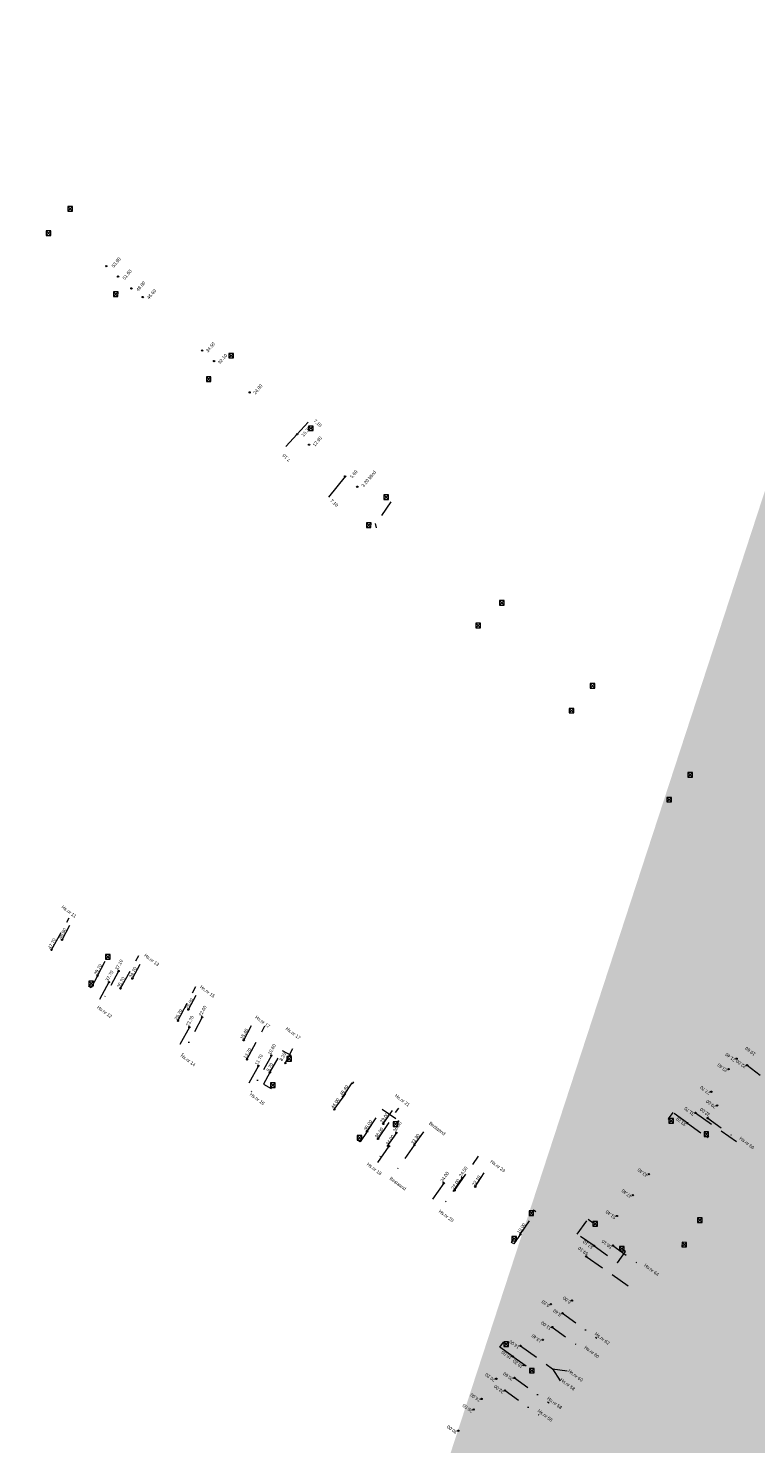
# Model space of a CAD drawing. Header units: inches. Extents: x 0 to 191500, y 0 to 342750.
# Tile 46 of 256: x 185303 to 185413, y 330964 to 331179. Entities that reach past the tile are written whole.
import ezdxf
from ezdxf import colors
from ezdxf.entities.mleader import LeaderData, LeaderLine
from ezdxf.enums import TextEntityAlignment as Align
from ezdxf.math import Vec2, Vec3

# ---------------------------------------------------------------- set-up
doc = ezdxf.new("R2010")
doc.units = ezdxf.units.IN
doc.header["$MEASUREMENT"] = 0
for name, pattern in [('RI-GWA_HUISAANSLUITING', [23, 4, -1.8, 2.6, -1.8, 4.6, -1.8, 4.6, -1.8]), ('RI-HWA_HUISAANSLUITING', [4.8, 3, -1.8]), ('RI-HWA_KOLKAANSLUITING', [4.3, 2.5, -1.8]), ('RI-VWA_HUISAANSLUITING', [6.1, 2.5, -1.8, 0, -1.8])]:
    doc.linetypes.add(name, pattern=pattern)
doc.layers.get('0').update_dxf_attribs({"lineweight": 20})
for name, color, linetype, lineweight in [('ECW', 150, 'Continuous', 20), ('N-WE-RI-GWA-MAATVOERING-T25', 30, 'RI-GWA_HUISAANSLUITING', 20), ('N-WE-RI-GWA_HUISAANSLUITING', 30, 'RI-GWA_HUISAANSLUITING', 20), ('N-WE-RI-HWA-MAATVOERING-T25', 151, 'Continuous', 20), ('N-WE-RI-HWA_HUISAANSLUITING_PVC_125-G', 150, 'RI-HWA_HUISAANSLUITING', 20), ('N-WE-RI-HWA_KOLK-S', 150, 'Continuous', 20), ('N-WE-RI-HWA_KOLKAANSLUITING', 150, 'RI-HWA_KOLKAANSLUITING', 20), ('N-WE-RI-INLAAT', 7, 'Continuous', 20), ('N-WE-RI-VWA-MAATVOERING-T25', 30, 'Continuous', 20), ('N-WE-RI-VWA_HUISAANSLUITING_PVC_125-G', 20, 'RI-VWA_HUISAANSLUITING', 20), ('N-WE-RI-VWA_HUISAANSLUITING_PVC_160-G', 20, 'RI-VWA_HUISAANSLUITING', 20), ('Tekst algemeen', 7, 'Continuous', 20)]:
    doc.layers.add(name, color=color, linetype=linetype, lineweight=lineweight)
doc.styles.add('Verdana', font='arial.ttf')
doc.dimstyles.new('Waterblock1OP1', dxfattribs={"dimscale": 3, "dimtxt": 30, "dimasz": 20, "dimexe": 2, "dimexo": 1, "dimgap": 5, "dimtad": 1, "dimdec": 1, "dimdsep": 46, "dimtxsty": 'Verdana', "dimcen": -10, "dimse1": 1, "dimse2": 1, "dimadec": 0, "dimazin": 0, "dimtfac": 1, "dimtdec": 1, "dimtmove": 1, "dimatfit": 3, "dimfxl": 1, "dimtolj": 1, "dimtzin": 0, "dimarcsym": 0})
picture_1 = doc.add_image_def('image1.ecw', size_in_pixel=(220000, 285000))

# ---------------------------------------------------------------- blocks, each defined once
blk = doc.blocks.new('A$C2C270354')
h = blk.add_hatch(color=256)
h.dxf.hatch_style = 1
edge = h.paths.add_edge_path()
edge.add_arc((0, 0), 0.1, 0, 360)
blk.add_circle((0, 0), 0.1)

msp = doc.modelspace()

# ---------------------------------------------------------------- linework, layer by layer
at = {"layer": 'N-WE-RI-GWA_HUISAANSLUITING'}
msp.add_line((185350.66, 331111.175), (185347.451, 331107.17), dxfattribs=at)
at = {"layer": 'N-WE-RI-HWA_HUISAANSLUITING_PVC_125-G'}
for p, q in [((185306.11137, 331039.30845), (185308.80966, 331044.15545)), ((185316.57593, 331033.43538), (185319.34505, 331038.47114)), ((185314.83183, 331034.41422), (185313.14747, 331031.37981)), ((185325.2964, 331028.54116), (185328.02411, 331033.75322)), ((185327.04049, 331027.56231), (185325.17877, 331024.14266)), ((185335.76096, 331022.66809), (185338.49529, 331027.75993)), ((185337.50505, 331021.68924), (185335.63077, 331018.34215)), ((185349.01965, 331015.08097), (185352.00383, 331019.29848)), ((185355.65826, 331010.61679), (185358.78565, 331015.28766)), ((185403.82003, 331014.59957), (185410.03542, 331010.20772)), ((185357.31791, 331009.50075), (185355.31746, 331006.64243)), ((185367.27583, 331002.80449), (185370.88121, 331007.99188)), ((185365.61617, 331003.92053), (185363.69369, 331001.13286)), ((185387.23743, 330992.78725), (185393.80621, 330988.18042)), ((185377.2668, 330979.22816), (185382.14174, 330975.7233)), ((185382.14174, 330975.7233), (185384.36046, 330975.4326)), ((185382.14174, 330975.7233), (185383.27012, 330973.9202))]:
    msp.add_line(p, q, dxfattribs=at)
at = {"layer": 'N-WE-RI-HWA_KOLK-S'}
for p, q in [((185308.61295, 331152.1405), (185308.61145, 331151.44404)), ((185308.61145, 331151.44404), (185309.3094, 331152.139)), ((185308.61145, 331151.44404), (185309.3079, 331151.44255)), ((185308.61295, 331152.1405), (185309.3079, 331151.44255)), ((185309.3094, 331152.139), (185308.61295, 331152.1405)), ((185309.3079, 331151.44255), (185309.3094, 331152.139)), ((185305.31795, 331148.4695), (185305.31645, 331147.77304)), ((185305.31645, 331147.77304), (185306.0144, 331148.468)), ((185305.31795, 331148.4695), (185306.0129, 331147.77155)), ((185306.0144, 331148.468), (185305.31795, 331148.4695)), ((185306.0129, 331147.77155), (185306.0144, 331148.468)), ((185305.31645, 331147.77304), (185306.0129, 331147.77155)), ((185315.50395, 331139.1755), (185315.50245, 331138.47904)), ((185315.50245, 331138.47904), (185316.2004, 331139.174)), ((185315.50245, 331138.47904), (185316.1989, 331138.47755)), ((185315.50395, 331139.1755), (185316.1989, 331138.47755)), ((185316.2004, 331139.174), (185315.50395, 331139.1755)), ((185316.1989, 331138.47755), (185316.2004, 331139.174)), ((185333.01195, 331129.8565), (185333.01045, 331129.16004)), ((185333.01045, 331129.16004), (185333.7084, 331129.855)), ((185333.01045, 331129.16004), (185333.7069, 331129.15855)), ((185333.01195, 331129.8565), (185333.7069, 331129.15855)), ((185333.7084, 331129.855), (185333.01195, 331129.8565)), ((185333.7069, 331129.15855), (185333.7084, 331129.855)), ((185329.61195, 331126.2965), (185329.61045, 331125.60004)), ((185329.61045, 331125.60004), (185330.3084, 331126.295)), ((185329.61045, 331125.60004), (185330.3069, 331125.59855)), ((185329.61195, 331126.2965), (185330.3069, 331125.59855)), ((185330.3084, 331126.295), (185329.61195, 331126.2965)), ((185330.3069, 331125.59855), (185330.3084, 331126.295)), ((185345.11295, 331118.8285), (185345.11145, 331118.13204)), ((185345.11145, 331118.13204), (185345.8094, 331118.827)), ((185345.11145, 331118.13204), (185345.8079, 331118.13055)), ((185345.11295, 331118.8285), (185345.8079, 331118.13055)), ((185345.8094, 331118.827), (185345.11295, 331118.8285)), ((185345.8079, 331118.13055), (185345.8094, 331118.827)), ((185356.55195, 331108.3785), (185356.55045, 331107.68204)), ((185356.55045, 331107.68204), (185357.2484, 331108.377)), ((185356.55045, 331107.68204), (185357.2469, 331107.68055)), ((185356.55195, 331108.3785), (185357.2469, 331107.68055)), ((185357.2484, 331108.377), (185356.55195, 331108.3785)), ((185357.2469, 331107.68055), (185357.2484, 331108.377)), ((185353.89195, 331104.1195), (185353.89045, 331103.42304)), ((185353.89045, 331103.42304), (185354.5884, 331104.118)), ((185353.89045, 331103.42304), (185354.5869, 331103.42155)), ((185353.89195, 331104.1195), (185354.5869, 331103.42155)), ((185354.5884, 331104.118), (185353.89195, 331104.1195)), ((185354.5869, 331103.42155), (185354.5884, 331104.118)), ((185374.09195, 331092.3375), (185374.09045, 331091.64104)), ((185374.09045, 331091.64104), (185374.7884, 331092.336)), ((185374.09195, 331092.3375), (185374.7869, 331091.63955)), ((185374.7884, 331092.336), (185374.09195, 331092.3375)), ((185374.7869, 331091.63955), (185374.7884, 331092.336)), ((185374.09045, 331091.64104), (185374.7869, 331091.63955)), ((185370.51795, 331088.8935), (185370.51645, 331088.19704)), ((185370.51645, 331088.19704), (185371.2144, 331088.892)), ((185370.51645, 331088.19704), (185371.2129, 331088.19555)), ((185370.51795, 331088.8935), (185371.2129, 331088.19555)), ((185371.2144, 331088.892), (185370.51795, 331088.8935)), ((185371.2129, 331088.19555), (185371.2144, 331088.892)), ((185387.86295, 331079.7575), (185387.86145, 331079.06104)), ((185387.86145, 331079.06104), (185388.5594, 331079.756)), ((185387.86295, 331079.7575), (185388.5579, 331079.05955)), ((185388.5594, 331079.756), (185387.86295, 331079.7575)), ((185388.5579, 331079.05955), (185388.5594, 331079.756)), ((185387.86145, 331079.06104), (185388.5579, 331079.05955)), ((185384.65595, 331075.9765), (185384.65445, 331075.28004)), ((185384.65445, 331075.28004), (185385.3524, 331075.975)), ((185384.65445, 331075.28004), (185385.3509, 331075.27855)), ((185384.65595, 331075.9765), (185385.3509, 331075.27855)), ((185385.3524, 331075.975), (185384.65595, 331075.9765)), ((185385.3509, 331075.27855), (185385.3524, 331075.975)), ((185402.66895, 331066.2345), (185402.66745, 331065.53804)), ((185402.66745, 331065.53804), (185403.3654, 331066.233)), ((185402.66745, 331065.53804), (185403.3639, 331065.53655)), ((185402.66895, 331066.2345), (185403.3639, 331065.53655)), ((185403.3654, 331066.233), (185402.66895, 331066.2345)), ((185403.3639, 331065.53655), (185403.3654, 331066.233)), ((185399.48295, 331062.4575), (185399.48145, 331061.76104)), ((185399.48145, 331061.76104), (185400.1794, 331062.456)), ((185399.48295, 331062.4575), (185400.1779, 331061.75955)), ((185400.1794, 331062.456), (185399.48295, 331062.4575)), ((185400.1779, 331061.75955), (185400.1794, 331062.456)), ((185399.48145, 331061.76104), (185400.1779, 331061.75955)), ((185314.31315, 331038.61846, 0.526), (185314.31166, 331037.92201, 0.526)), ((185314.31166, 331037.92201, 0.526), (185315.00961, 331038.61697, 0.526)), ((185314.31315, 331038.61846, 0.526), (185315.00811, 331037.92051, 0.526)), ((185315.00961, 331038.61697, 0.526), (185314.31315, 331038.61846, 0.526)), ((185315.00811, 331037.92051, 0.526), (185315.00961, 331038.61697, 0.526)), ((185314.31166, 331037.92201, 0.526), (185315.00811, 331037.92051, 0.526)), ((185311.78189, 331034.5587, 0.548), (185311.78039, 331033.86225, 0.548)), ((185311.78039, 331033.86225, 0.548), (185312.47834, 331034.5572, 0.548)), ((185311.78189, 331034.5587, 0.548), (185312.47684, 331033.86075, 0.548)), ((185312.47834, 331034.5572, 0.548), (185311.78189, 331034.5587, 0.548)), ((185312.47684, 331033.86075, 0.548), (185312.47834, 331034.5572, 0.548)), ((185311.78039, 331033.86225, 0.548), (185312.47684, 331033.86075, 0.548)), ((185341.8081, 331023.14114, 0.505), (185341.80661, 331022.44469, 0.505)), ((185341.80661, 331022.44469, 0.505), (185342.50456, 331023.13965, 0.505)), ((185341.80661, 331022.44469, 0.505), (185342.50306, 331022.44319, 0.505)), ((185341.8081, 331023.14114, 0.505), (185342.50306, 331022.44319, 0.505)), ((185342.50456, 331023.13965, 0.505), (185341.8081, 331023.14114, 0.505)), ((185342.50306, 331022.44319, 0.505), (185342.50456, 331023.13965, 0.505)), ((185339.35072, 331019.13996, 0.509), (185339.34922, 331018.4435, 0.509)), ((185339.34922, 331018.4435, 0.509), (185340.04717, 331019.13846, 0.509)), ((185339.34922, 331018.4435, 0.509), (185340.04567, 331018.44201, 0.509)), ((185339.35072, 331019.13996, 0.509), (185340.04567, 331018.44201, 0.509)), ((185340.04717, 331019.13846, 0.509), (185339.35072, 331019.13996, 0.509)), ((185340.04567, 331018.44201, 0.509), (185340.04717, 331019.13846, 0.509)), ((185357.96151, 331013.19431, 0.521), (185357.96002, 331012.49786, 0.521)), ((185357.96002, 331012.49786, 0.521), (185358.65797, 331013.19281, 0.521)), ((185357.96151, 331013.19431, 0.521), (185358.65647, 331012.49636, 0.521)), ((185358.65797, 331013.19281, 0.521), (185357.96151, 331013.19431, 0.521)), ((185358.65647, 331012.49636, 0.521), (185358.65797, 331013.19281, 0.521)), ((185399.78451, 331013.71931, 0.295), (185399.78302, 331013.02286, 0.295)), ((185399.78302, 331013.02286, 0.295), (185400.48097, 331013.71781, 0.295)), ((185399.78302, 331013.02286, 0.295), (185400.47947, 331013.02136, 0.295)), ((185399.78451, 331013.71931, 0.295), (185400.47947, 331013.02136, 0.295)), ((185400.48097, 331013.71781, 0.295), (185399.78451, 331013.71931, 0.295)), ((185400.47947, 331013.02136, 0.295), (185400.48097, 331013.71781, 0.295)), ((185352.47751, 331011.13831, 0.512), (185352.47602, 331010.44186, 0.512)), ((185352.47602, 331010.44186, 0.512), (185353.17397, 331011.13681, 0.512)), ((185352.47751, 331011.13831, 0.512), (185353.17247, 331010.44036, 0.512)), ((185353.17397, 331011.13681, 0.512), (185352.47751, 331011.13831, 0.512)), ((185353.17247, 331010.44036, 0.512), (185353.17397, 331011.13681, 0.512)), ((185357.96002, 331012.49786, 0.521), (185358.65647, 331012.49636, 0.521)), ((185405.11849, 331011.67928, 0.287), (185405.117, 331010.98283, 0.287)), ((185405.117, 331010.98283, 0.287), (185405.81495, 331011.67779, 0.287)), ((185405.117, 331010.98283, 0.287), (185405.81345, 331010.98133, 0.287)), ((185405.11849, 331011.67928, 0.287), (185405.81345, 331010.98133, 0.287)), ((185405.81495, 331011.67779, 0.287), (185405.11849, 331011.67928, 0.287)), ((185405.81345, 331010.98133, 0.287), (185405.81495, 331011.67779, 0.287)), ((185352.47602, 331010.44186, 0.512), (185353.17247, 331010.44036, 0.512)), ((185378.56251, 330999.68631, 0.632), (185378.56102, 330998.98986, 0.632)), ((185378.56102, 330998.98986, 0.632), (185379.25897, 330999.68481, 0.632)), ((185378.56102, 330998.98986, 0.632), (185379.25747, 330998.98836, 0.632)), ((185378.56251, 330999.68631, 0.632), (185379.25747, 330998.98836, 0.632)), ((185379.25897, 330999.68481, 0.632), (185378.56251, 330999.68631, 0.632)), ((185379.25747, 330998.98836, 0.632), (185379.25897, 330999.68481, 0.632)), ((185388.24651, 330998.06631, 0.585), (185388.24502, 330997.36986, 0.585)), ((185388.24502, 330997.36986, 0.585), (185388.94297, 330998.06481, 0.585)), ((185388.24651, 330998.06631, 0.585), (185388.94147, 330997.36836, 0.585)), ((185388.94297, 330998.06481, 0.585), (185388.24651, 330998.06631, 0.585)), ((185388.94147, 330997.36836, 0.585), (185388.94297, 330998.06481, 0.585)), ((185404.12695, 330998.6375), (185404.12545, 330997.94104)), ((185404.12545, 330997.94104), (185404.8234, 330998.636)), ((185404.12545, 330997.94104), (185404.8219, 330997.93955)), ((185404.12695, 330998.6375), (185404.8219, 330997.93955)), ((185404.8234, 330998.636), (185404.12695, 330998.6375)), ((185404.8219, 330997.93955), (185404.8234, 330998.636)), ((185375.94751, 330995.82531, 0.609), (185375.94602, 330995.12886, 0.609)), ((185375.94602, 330995.12886, 0.609), (185376.64397, 330995.82381, 0.609)), ((185375.94751, 330995.82531, 0.609), (185376.64247, 330995.12736, 0.609)), ((185376.64397, 330995.82381, 0.609), (185375.94751, 330995.82531, 0.609)), ((185376.64247, 330995.12736, 0.609), (185376.64397, 330995.82381, 0.609)), ((185388.24502, 330997.36986, 0.585), (185388.94147, 330997.36836, 0.585)), ((185375.94602, 330995.12886, 0.609), (185376.64247, 330995.12736, 0.609)), ((185392.29351, 330994.30431, 0.594), (185392.29202, 330993.60786, 0.594)), ((185392.29202, 330993.60786, 0.594), (185392.98997, 330994.30281, 0.594)), ((185392.29202, 330993.60786, 0.594), (185392.98847, 330993.60636, 0.594)), ((185392.29351, 330994.30431, 0.594), (185392.98847, 330993.60636, 0.594)), ((185392.98997, 330994.30281, 0.594), (185392.29351, 330994.30431, 0.594)), ((185392.98847, 330993.60636, 0.594), (185392.98997, 330994.30281, 0.594)), ((185401.77595, 330994.9205), (185401.77445, 330994.22404)), ((185401.77445, 330994.22404), (185402.4724, 330994.919)), ((185401.77445, 330994.22404), (185402.4709, 330994.22255)), ((185401.77595, 330994.9205), (185402.4709, 330994.22255)), ((185402.4724, 330994.919), (185401.77595, 330994.9205)), ((185402.4709, 330994.22255), (185402.4724, 330994.919)), ((185374.76051, 330979.81831, 0.97), (185374.75902, 330979.12186, 0.97)), ((185374.75902, 330979.12186, 0.97), (185375.45697, 330979.81681, 0.97)), ((185374.75902, 330979.12186, 0.97), (185375.45547, 330979.12036, 0.97)), ((185374.76051, 330979.81831, 0.97), (185375.45547, 330979.12036, 0.97)), ((185375.45697, 330979.81681, 0.97), (185374.76051, 330979.81831, 0.97)), ((185375.45547, 330979.12036, 0.97), (185375.45697, 330979.81681, 0.97)), ((185378.63051, 330975.79131, 0.983), (185378.62902, 330975.09486, 0.983)), ((185378.62902, 330975.09486, 0.983), (185379.32697, 330975.78981, 0.983)), ((185378.62902, 330975.09486, 0.983), (185379.32547, 330975.09336, 0.983)), ((185378.63051, 330975.79131, 0.983), (185379.32547, 330975.09336, 0.983)), ((185379.32697, 330975.78981, 0.983), (185378.63051, 330975.79131, 0.983)), ((185379.32547, 330975.09336, 0.983), (185379.32697, 330975.78981, 0.983))]:
    msp.add_line(p, q, dxfattribs=at)
at = {"layer": 'N-WE-RI-HWA_KOLKAANSLUITING'}
for p, q in [((185343.381, 331117.586), (185345.33, 331119.742)), ((185343.381, 331117.586), (185341.084, 331115.088)), ((185357.576, 331107.32), (185356.157, 331105.232)), ((185355.209, 331104.058), (185355.351, 331103.352)), ((185313.08774, 331035.39307), (185314.49132, 331038.02408, 66.288))]:
    msp.add_line(p, q, dxfattribs=at)
for points in [[(185313.08774, 331035.39307), (185312.13967, 331033.53809), (185311.77502, 331033.75276), (185311.91601, 331033.98593)], [(185339.24915, 331020.7104), (185341.13191, 331024.01955), (185342.42302, 331023.30618), (185342.32518, 331023.12911)], [(185339.24915, 331020.7104), (185338.29322, 331018.93724), (185339.42823, 331018.29018), (185339.56496, 331018.53099)], [(185353.99861, 331011.73284), (185356.27731, 331015.12013), (185358.78275, 331013.43467), (185358.54395, 331013.1021)], [(185402.60962, 331013.00743), (185400.36893, 331014.64604), (185399.66774, 331013.68722), (185399.85132, 331013.5554)], [(185402.60962, 331013.00743), (185405.63058, 331010.77381), (185405.85757, 331011.09396), (185405.76108, 331011.15995)], [(185353.99861, 331011.73284), (185352.94542, 331010.15169), (185352.56349, 331010.40609), (185352.6419, 331010.51529)], [(185377.23374, 330996.10822), (185379.58993, 330999.57459), (185379.24512, 330999.80897), (185379.11411, 330999.61624)], [(185388.44784, 330994.37939), (185385.86395, 330996.16795), (185387.51704, 330998.44652), (185388.30023, 330997.88416)], [(185377.23374, 330996.10822), (185376.28125, 330994.67819), (185375.92799, 330994.91348), (185376.12738, 330995.19117)], [(185388.44784, 330994.37939), (185391.96535, 330991.80832), (185393.19744, 330993.5472), (185392.91235, 330993.7519)], [(185376.08605, 330977.6139), (185374.14296, 330979.00408), (185374.70333, 330979.78732), (185374.84811, 330979.68335)], [(185376.08605, 330977.6139), (185378.75014, 330975.70096)]]:
    msp.add_lwpolyline(points, dxfattribs=at)
at = {"layer": 'N-WE-RI-VWA_HUISAANSLUITING_PVC_125-G'}
for p, q in [((185307.70962, 331040.84877), (185309.30122, 331043.77331)), ((185318.38485, 331034.94288), (185320.05106, 331038.11342)), ((185316.2848, 331036.1047), (185313.62145, 331031.11382)), ((185326.87253, 331030.24722), (185328.55638, 331033.42431)), ((185328.97257, 331029.08541), (185326.04122, 331023.58013)), ((185335.27271, 331025.59997), (185336.93847, 331028.76738)), ((185341.57285, 331022.11453), (185343.20674, 331025.27112)), ((185339.4728, 331023.27634), (185336.41664, 331017.76404)), ((185411.64275, 331021.80167), (185416.23342, 331018.31633)), ((185350.34002, 331017.05748), (185351.92462, 331019.37718)), ((185356.45044, 331012.88342), (185358.27383, 331015.56847)), ((185405.67582, 331013.77698), (185410.27362, 331010.46404)), ((185358.4322, 331011.52967), (185355.10272, 331006.71813)), ((185361.15711, 331009.66827), (185363.10151, 331012.40387)), ((185361.15711, 331009.66827), (185357.8423, 331005.04617)), ((185370.40532, 331003.35077), (185372.73587, 331006.94803)), ((185368.42356, 331004.70452), (185365.10547, 330999.92767)), ((185391.29551, 330994.43746), (185396.06243, 330991.02111)), ((185383.64009, 330984.14551), (185388.85577, 330980.393)), ((185382.08817, 330982.05948), (185387.05755, 330978.44187)), ((185376.35799, 330974.3572), (185381.59657, 330970.54177))]:
    msp.add_line(p, q, dxfattribs=at)
at = {"layer": 'N-WE-RI-VWA_HUISAANSLUITING_PVC_160-G'}
msp.add_line((185374.92545, 330972.43163), (185380.0628, 330968.71528), dxfattribs=at)

# ---------------------------------------------------------------- block references
at = {"layer": 'N-WE-RI-INLAAT', "rotation": 0.06357443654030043}
for p in [(185314.415, 331143.1), (185316.216, 331141.513), (185318.241, 331139.727), (185319.956, 331138.406), (185328.975, 331130.279), (185330.774, 331128.691), (185336.178, 331123.932), (185343.381, 331117.586), (185345.181, 331115.999), (185350.66, 331111.175), (185352.495, 331109.623), (185307.70962, 331040.84877), (185306.11137, 331039.30845), (185313.08774, 331035.39307), (185314.83183, 331034.41422), (185316.2848, 331036.1047), (185318.38485, 331034.94288), (185316.57593, 331033.43538), (185326.87253, 331030.24722), (185325.2964, 331028.54116), (185328.97257, 331029.08541), (185327.04049, 331027.56231), (185335.27271, 331025.59997), (185335.76096, 331022.66809), (185337.50505, 331021.68924), (185339.4728, 331023.27634), (185341.57285, 331022.11453), (185410.05363, 331022.7991), (185411.64275, 331021.80167), (185339.24915, 331020.7104), (185408.84322, 331021.20696), (185350.34002, 331017.05748), (185406.24084, 331017.78385), (185349.01965, 331015.08097), (185407.10788, 331015.7029), (185356.45044, 331012.88342), (185402.60962, 331013.00743), (185403.82003, 331014.59957), (185405.67582, 331013.77698), (185353.99861, 331011.73284), (185355.65826, 331010.61679), (185358.4322, 331011.52967), (185357.31791, 331009.50075), (185361.15711, 331009.66827), (185368.42356, 331004.70452), (185396.73914, 331005.28555), (185365.61617, 331003.92053), (185367.27583, 331002.80449), (185370.40532, 331003.35077), (185394.31832, 331002.10127), (185391.8975, 330998.91699), (185377.23374, 330996.10822), (185388.44784, 330994.37939), (185391.29551, 330994.43746), (185387.23743, 330992.78725), (185381.8717, 330985.52378), (185385.07264, 330986.07108), (185383.64009, 330984.14551), (185382.08817, 330982.05948), (185377.2668, 330979.22816), (185380.65563, 330980.13391), (185376.08605, 330977.6139), (185377.79054, 330976.28277), (185373.60649, 330974.22394), (185376.35799, 330974.3572), (185374.92545, 330972.43163), (185371.36308, 330971.15684), (185370.18234, 330969.54258), (185367.82085, 330966.31405)]:
    msp.add_blockref('A$C2C270354', p, dxfattribs=at)

# ---------------------------------------------------------------- texts
at = {"layer": 'N-WE-RI-GWA-MAATVOERING-T25'}
for s, height, rotation, oblique, p in [('53.90', 0.500373, 49.9502722, 0.0050813, (185315.92, 331143.671)), ('51.50', 0.500373, 49.9502722, 0.0050813, (185317.6, 331141.815)), ('48.80', 0.500373, 49.9502722, 0.0050813, (185319.655, 331140.038)), ('46.60', 0.500373, 49.9502722, 0.0050813, (185321.279, 331138.845)), ('34.50', 0.500373, 49.9502722, 0.0050813, (185330.227, 331130.78)), ('32.10', 0.500373, 49.9502722, 0.0050813, (185332.057, 331129.02)), ('24.90', 0.500373, 49.9502722, 0.0050813, (185337.426, 331124.409)), ('15.30', 0.500373, 49.9502722, 0.0050813, (185344.728, 331117.999)), ('7.10', 0.49961, 317.2457426, 359.974579, (185346.512, 331119.278)), ('12.90', 0.500373, 49.9502722, 0.0050813, (185346.431, 331116.494)), ('7.10', 0.500345, 137.3532969, 0.0044331, (185341.763, 331114.006)), ('5.60', 0.500373, 49.9502722, 0.0050813, (185351.971, 331111.516)), ('3.20 blind', 0.500373, 49.9502722, 0.0050813, (185354.244, 331110.813)), ('7.10', 0.49961, 317.2457426, 359.974579, (185349.012, 331107.151))]:
    msp.add_text(s, height=height, rotation=rotation, dxfattribs=dict(at, oblique=oblique)).set_placement(p, align=Align.MIDDLE_CENTER)
at = {"layer": 'N-WE-RI-HWA-MAATVOERING-T25'}
for s, rotation, p in [('47.70', 60.6973749, (185306.11137, 331039.30845)), ('39.70', 60.6973749, (185313.08774, 331035.39307)), ('37.70', 60.6973749, (185314.83183, 331034.41422)), ('35.70', 60.6973749, (185316.57593, 331033.43538)), ('25.70', 60.6973749, (185325.2964, 331028.54116)), ('23.70', 60.6973749, (185327.04049, 331027.56231)), ('13.70', 60.6973749, (185335.76096, 331022.66809)), ('21.40', 142.7564616, (185410.05363, 331022.7991)), ('11.70', 60.6973749, (185337.50505, 331021.68924)), ('9.70', 60.6973749, (185339.24915, 331020.7104)), ('23.40', 142.7564616, (185408.84322, 331021.20696)), ('27.70', 142.7564616, (185406.24084, 331017.78385)), ('44.00', 56.0808789, (185349.01965, 331015.08097)), ('31.70', 142.7564616, (185403.82003, 331014.59957)), ('38.00', 56.0808789, (185353.99861, 331011.73284)), ('33.70', 142.7564616, (185402.60962, 331013.00743)), ('36.00', 56.0808789, (185355.65826, 331010.61679)), ('34.00', 56.0808789, (185357.31791, 331009.50075)), ('24.00', 56.0808789, (185365.61617, 331003.92053)), ('22.00', 56.0808789, (185367.27583, 331002.80449)), ('43.40', 142.7564616, (185396.73914, 331005.28555)), ('47.40', 142.7564616, (185394.31832, 331002.10127)), ('10.00', 56.0808789, (185377.23374, 330996.10822)), ('51.40', 142.7564616, (185391.8975, 330998.91699)), ('59.10', 142.7564616, (185387.68685, 330993.3784)), ('57.10', 142.7564616, (185388.44784, 330994.37939)), ('6.20', 143.8166161, (185381.8717, 330985.52378)), ('14.00', 143.8166161, (185377.2668, 330979.22816)), ('16.00', 143.8166161, (185376.08605, 330977.6139)), ('20.20', 143.8166161, (185373.60649, 330974.22394)), ('26.00', 143.8166161, (185370.18234, 330969.54258)), ('24.00', 143.8166161, (185371.36308, 330971.15684)), ('30.00', 143.8166161, (185367.82085, 330966.31405))]:
    msp.add_text(s, height=0.5, rotation=rotation, dxfattribs=at).set_placement(p, align=Align.BOTTOM_LEFT)
at = {"layer": 'N-WE-RI-VWA-MAATVOERING-T25'}
for s, rotation, p in [('46.90', 61.0472082, (185307.70962, 331040.84877)), ('37.10', 61.0472082, (185316.2848, 331036.1047)), ('34.70', 61.0472082, (185318.38485, 331034.94288)), ('25.00', 61.0472082, (185326.96588, 331030.19558)), ('22.60', 61.0472082, (185328.97257, 331029.08541)), ('15.40', 61.0472082, (185335.27271, 331025.59997)), ('10.60', 61.0472082, (185339.4728, 331023.27634)), ('8.20', 61.0472082, (185341.222, 331022.30863)), ('19.60', 143.3665678, (185413.07481, 331023.7276)), ('22.00', 143.3665678, (185411.64275, 331021.80167)), ('46.40', 55.6628102, (185350.34002, 331017.05748)), ('32.00', 143.3665678, (185406.19885, 331014.48038)), ('29.60', 143.3665678, (185407.10788, 331015.7029)), ('39.00', 55.6628102, (185356.45044, 331012.88342)), ('36.60', 55.6628102, (185358.4322, 331011.52967)), ('33.30', 55.6628102, (185361.15711, 331009.66827)), ('24.50', 55.6628102, (185368.42356, 331004.70452)), ('22.10', 55.6628102, (185370.40532, 331003.35077)), ('56.10', 143.3665678, (185391.29551, 330994.43746)), ('6.00', 143.3522626, (185385.07264, 330986.07108)), ('11.00', 143.3522626, (185382.08817, 330982.05948)), ('8.40', 143.3522626, (185383.64009, 330984.14551)), ('13.40', 143.3522626, (185380.65563, 330980.13391)), ('18.20', 143.3522626, (185377.79054, 330976.28277)), ('20.60', 143.3522626, (185376.35799, 330974.3572)), ('23.00', 143.3522626, (185374.92545, 330972.43163))]:
    msp.add_text(s, height=0.5, rotation=rotation, dxfattribs=at).set_placement(p, align=Align.BOTTOM_LEFT)
at = {"layer": 'Tekst algemeen', "char_height": 0.5, "attachment_point": 1, "rotation": 322.9303905}
for s, insert in [('Hs.nr 11', (185307.86977, 331046.10541)), ('Hs.nr 13', (185320.41618, 331038.76813)), ('Hs.nr 15', (185328.88409, 331033.98988)), ('Hs.nr 12', (185313.27622, 331030.89199)), ('Hs.nr 17', (185337.24651, 331029.39468)), ('Hs.nr 17', (185341.8774, 331027.63994)), ('Hs.nr 14', (185325.93252, 331023.55224)), ('Hs.nr 16', (185336.43548, 331017.688)), ('Hs.nr 21', (185358.44539, 331017.46245)), ('Bestaand', (185363.63095, 331013.2771)), ('Hs.nr 66', (185410.72896, 331010.98992, 21.31337)), ('Hs.nr 18', (185354.17407, 331007.05806)), ('Hs.nr 23', (185372.9388, 331007.47724)), ('Bestaand', (185357.64369, 331004.90962)), ('Hs.nr 20', (185365.10547, 330999.92767)), ('Hs.nr 64', (185396.26323, 330991.73079, 21.31337)), ('Hs.nr 62', (185388.77625, 330981.30988, 21.31337)), ('Hs.nr 60', (185387.19525, 330979.25547, 21.31337)), ('Hs.nr 58', (185383.52718, 330974.34826, 21.31337)), ('Hs.nr 60', (185384.71926, 330975.69155, 21.31337)), ('Hs.nr 58', (185381.55512, 330971.52421, 21.31337)), ('Hs.nr 56', (185380.12231, 330969.62914, 21.31337))]:
    msp.add_mtext_dynamic_manual_height_columns(s, width=29.1708363, gutter_width=12.5, heights=[0], dxfattribs=dict(at, insert=insert))

# ---------------------------------------------------------------- pictures from other files: only their frames are drawn
at = {"layer": 'ECW'}
image = msp.add_image(picture_1, insert=(180500, 328500), size_in_units=(11000, 14250), dxfattribs=at)
image.dxf.flags = 7

# ---------------------------------------------------------------- leaders
at = {"layer": 'Tekst algemeen'}
msp.add_leader([(186249.29422, 330766.51862), (186240.39017, 330769.42649)], dimstyle='Waterblock1OP1', override={"dimasz": 300, "dimse1": 0, "dimse2": 0}, dxfattribs=at)
ml = msp.add_multileader_mtext('Standard', dxfattribs=at)
ml.set_content('Grindkoffer', color=256)
ml.set_leader_properties()
ml.build(insert=Vec2(0, 0))
ml.multileader.update_dxf_attribs({"text_right_attachment_type": 6, "dogleg_length": 0.2, "arrow_head_size": 5})
ctx = ml.context
ctx.base_point, ctx.char_height, ctx.arrow_head_size, ctx.landing_gap_size, ctx.plane_origin, ctx.plane_x_axis, ctx.plane_y_axis = Vec3(185789.34017, 332982.33236), 0.5, 5, 0.2, Vec3(185787.00548, 332984.05412), Vec3(0.995206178, 0.097799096), Vec3(-0.097799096, 0.995206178)
ctx.right_attachment = 6
notes = []
notes.append((ctx, [(0, (0, 0, 0), (0, 0), (1, 0), 1, [])]))
ctx.mtext.insert, ctx.mtext.text_direction, ctx.mtext.rotation, ctx.mtext.flow_direction = Vec3(185789.51476, 332982.60072), Vec3(0.995206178, 0.097799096), 0.097955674, 5
for ctx, leaders in notes:
    for number, flags, end, landing, length, lines in leaders:
        leader = LeaderData()
        leader.index, (leader.has_last_leader_line, leader.has_dogleg_vector, leader.attachment_direction) = number, flags
        leader.last_leader_point, leader.dogleg_vector, leader.dogleg_length = Vec3(end), Vec3(landing), length
        for number, points, colour, breaks in lines:
            line = LeaderLine()
            line.index, line.vertices, line.color, line.breaks = number, Vec3.list(points), colors.encode_raw_color(colour), breaks
            leader.lines.append(line)
        ctx.leaders.append(leader)

doc.saveas('drawing.dxf')
